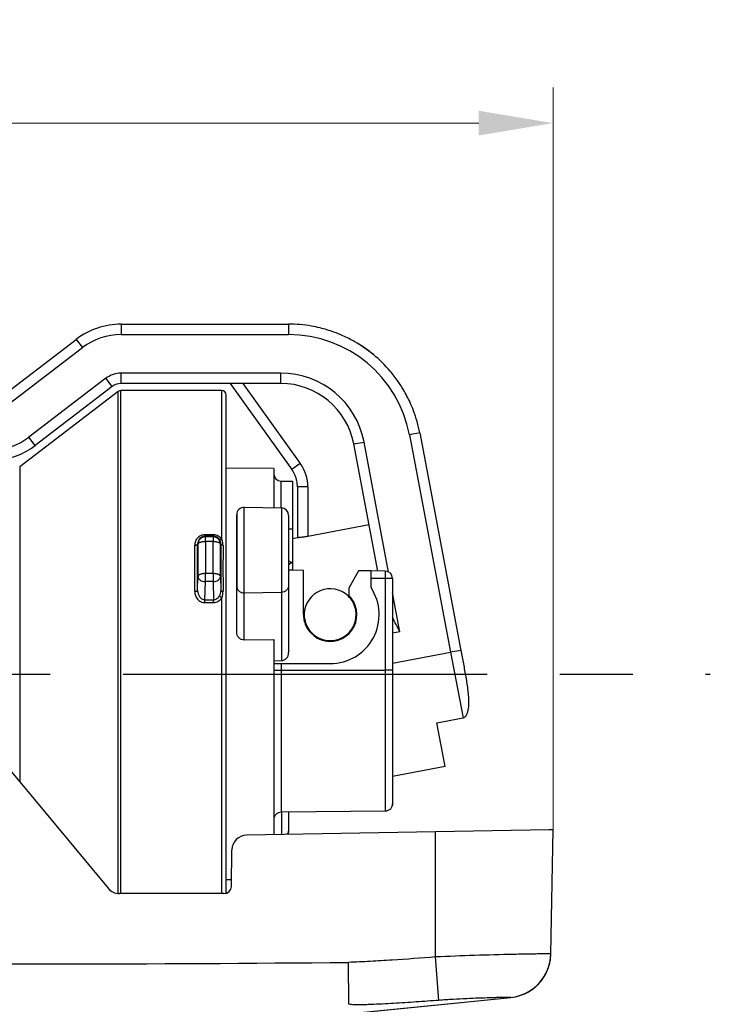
# Model space of a CAD drawing. Header units: millimetres. Extents: x 146 to 697, y 409 to 764.
# Tile 30 of 162: x 296 to 343, y 698 to 764. Entities that reach past the tile are written whole.
import ezdxf

# ---------------------------------------------------------------- set-up
doc = ezdxf.new("R2010")
doc.units = ezdxf.units.MM
doc.header["$LTSCALE"] = 65.395
doc.header["$PDMODE"] = 3
doc.header["$PDSIZE"] = 2.5
doc.linetypes.add('CENTER', pattern=[0.6, 0.375, -0.075, 0.075, -0.075])
doc.layers.get('0').update_dxf_attribs({"linetype": 'CONTINUOUS'})
doc.layers.get('Defpoints').update_dxf_attribs({"linetype": 'CONTINUOUS'})
for name, color, linetype in [('9_820_353_new_view_1_BL44', 7, 'CONTINUOUS'), ('SP223_000_00_new_view_1_BL7', 7, 'CONTINUOUS'), ('SP223_003_00_new_view_1_BL2', 7, 'CONTINUOUS'), ('SP223_010_00_new_view_1_BL10', 7, 'CONTINUOUS'), ('SP223_017_00_new_view_1_BL6', 7, 'CONTINUOUS')]:
    doc.layers.add(name, color=color, linetype=linetype)
doc.layers.add('BEM', color=7, linetype='CONTINUOUS', lineweight=35)
doc.styles.get("Standard").update_dxf_attribs({"font": 'txt', "width": 0.8})
doc.styles.add('TECE Standard', font='arial.ttf', dxfattribs={"width": 0.9})
doc.dimstyles.get("Standard").update_dxf_attribs({"dimtxt": 3.5, "dimasz": 3.5, "dimexe": 1, "dimexo": 0, "dimtad": 1, "dimtxsty": 'Standard', "dimcen": 0.09, "dimadec": 0, "dimazin": 0, "dimtol": 1, "dimtp": 0.01, "dimtm": 0.01, "dimtfac": 1, "dimtofl": 0, "dimtmove": 0, "dimatfit": 3, "dimfxl": 0, "dimtolj": 1, "dimarcsym": 0})

# ---------------------------------------------------------------- blocks, each defined once
blk = doc.blocks.new('TC-9820353_VA')
at = {"layer": '9_820_353_new_view_1_BL44', "color": 7, "linetype": 'CENTER'}
blk.add_line((-68.5, 0), (128.01, 0), dxfattribs=at)
at = {"layer": 'SP223_000_00_new_view_1_BL7', "color": 7, "linetype": 'Continuous'}
for p, q in [((88.119, 19.038), (81.481, 13.962)), ((95.1, 19.1), (88.302, 19.1)), ((95.4, 16.15), (95.4, 18.8)), ((95.4, 16.064), (95.4, 16.15)), ((95.4, 12.917), (95.4, 16.064)), ((95.4, 12.914), (95.4, 12.917)), ((95.4, 12.741), (95.4, 12.914)), ((95.4, 12.666), (95.4, 12.741)), ((95.4, 11.33), (95.4, 12.666)), ((95.4, 11.277), (95.4, 11.33)), ((95.4, 11.1), (95.4, 11.277)), ((95.4, 11.097), (95.4, 11.1)), ((95.4, 9.792), (95.4, 11.097)), ((95.4, -12.206), (95.4, 9.792)), ((95.4, -14.773), (95.4, -12.206))]:
    blk.add_line(p, q, dxfattribs=at)
at = {"layer": 'SP223_000_00_new_view_1_BL7', "color": 9, "linetype": 'Continuous'}
for p, q in [((88.119, -14.788), (88.119, 19.038)), ((88.302, -14.8), (88.302, 19.1)), ((95.1, 9.09), (95.1, 19.1)), ((81.481, 13.962), (81.481, -7.25)), ((93.964, 9.378), (93.964, 9.277)), ((94.536, 9.378), (93.964, 9.378)), ((94.536, 9.378), (94.536, 9.277)), ((93.491, 8.75), (93.47, 8.773)), ((93.491, 8.75), (93.491, 6.582)), ((93.991, 9.246), (93.964, 9.277)), ((94.536, 9.277), (93.964, 9.277)), ((93.991, 8.934), (93.991, 9.246)), ((94.509, 9.246), (93.991, 9.246)), ((93.991, 8.934), (93.991, 6.766)), ((94.509, 8.934), (93.991, 8.934)), ((94.536, 9.277), (94.509, 9.246)), ((94.509, 9.246), (94.509, 8.934)), ((94.509, 6.766), (94.509, 8.934)), ((95.031, 8.774), (95.009, 8.75)), ((95.009, 6.582), (95.009, 8.75)), ((93.991, 6.225), (93.991, 6.766)), ((94.509, 6.766), (93.991, 6.766)), ((94.509, 6.766), (94.509, 6.225)), ((93.47, 5.628), (93.491, 6.582)), ((93.964, 5.004), (93.991, 6.225)), ((94.509, 6.225), (93.991, 6.225)), ((94.509, 6.225), (94.536, 5.004)), ((95.009, 6.582), (95.031, 5.614)), ((93.964, 4.812), (93.964, 5.004)), ((93.964, 5.004), (94.536, 5.004)), ((93.964, 4.812), (94.536, 4.812)), ((94.536, 4.812), (94.536, 5.004)), ((95.1, -14.8), (95.1, 5.13))]:
    blk.add_line(p, q, dxfattribs=at)
at = {"layer": 'SP223_000_00_new_view_1_BL7', "color": 7, "linetype": 'Continuous'}
for centre, start, end in [((88.302, 18.8), 90, 127.40536), ((95.1, 18.8), 0, 90)]:
    blk.add_arc(centre, 0.3, start, end, dxfattribs=at)
at = {"layer": 'SP223_000_00_new_view_1_BL7', "color": 9, "linetype": 'Continuous'}
for centre, radius, start, end in [((-818.648, 7.127), 911.919, 359.902211, 0.097789), ((-837.645, 7.201), 931.116, 359.903224, 0.096776), ((94.525, 8.777), 0.505, 359.66734, 35.1877), ((1054.669, 7.194), 959.64, 179.905676, 180.094324), ((1662.656, 7.123), 1567.478, 179.942831, 180.057169)]:
    blk.add_arc(centre, radius, start, end, dxfattribs=at)
for points, knots in [([(93.964, 9.378), (93.915, 9.378), (93.819, 9.368), (93.682, 9.324), (93.559, 9.255), (93.423, 9.136), (93.302, 8.945), (93.27, 8.77), (93.27, 8.684)], [0, 0, 0, 0, 0.133433, 0.265188, 0.394137, 0.519932, 0.762519, 1, 1, 1, 1]), ([(95.1, 9.09), (95.069, 9.133), (94.997, 9.213), (94.862, 9.305), (94.705, 9.365), (94.593, 9.378), (94.536, 9.378)], [0, 0, 0, 0, 0.240362, 0.487634, 0.741665, 1, 1, 1, 1]), ([(93.27, 8.684), (93.295, 8.684), (93.332, 8.687), (93.379, 8.698), (93.409, 8.709), (93.434, 8.722), (93.453, 8.737), (93.466, 8.754), (93.47, 8.767), (93.47, 8.773)], [0, 0, 0, 0, 0.324056, 0.474392, 0.611371, 0.732139, 0.83552, 0.922992, 1, 1, 1, 1]), ([(93.964, 9.277), (93.927, 9.277), (93.854, 9.268), (93.753, 9.233), (93.665, 9.18), (93.57, 9.091), (93.49, 8.955), (93.469, 8.833), (93.47, 8.773)], [0, 0, 0, 0, 0.140715, 0.27769, 0.408854, 0.534169, 0.770883, 1, 1, 1, 1]), ([(93.991, 9.246), (93.927, 9.246), (93.796, 9.221), (93.63, 9.11), (93.519, 8.945), (93.492, 8.815), (93.491, 8.75)], [0, 0, 0, 0, 0.249993, 0.500004, 0.750012, 1, 1, 1, 1]), ([(93.491, 8.75), (93.492, 8.762), (93.501, 8.79), (93.533, 8.825), (93.581, 8.856), (93.644, 8.883), (93.719, 8.905), (93.804, 8.921), (93.896, 8.932), (93.959, 8.934), (93.991, 8.934)], [0, 0, 0, 0, 0.066908, 0.147463, 0.247677, 0.368546, 0.508218, 0.663168, 0.828829, 1, 1, 1, 1]), ([(95.009, 8.75), (95.008, 8.815), (94.981, 8.945), (94.87, 9.11), (94.704, 9.221), (94.573, 9.246), (94.509, 9.246)], [0, 0, 0, 0, 0.249988, 0.499997, 0.750007, 1, 1, 1, 1]), ([(94.509, 8.934), (94.541, 8.934), (94.604, 8.932), (94.696, 8.921), (94.781, 8.905), (94.856, 8.883), (94.919, 8.856), (94.967, 8.825), (94.999, 8.79), (95.008, 8.762), (95.009, 8.75)], [0, 0, 0, 0, 0.171171, 0.336832, 0.491782, 0.631454, 0.752323, 0.852537, 0.933092, 1, 1, 1, 1]), ([(94.938, 9.068), (94.917, 9.098), (94.867, 9.154), (94.773, 9.221), (94.66, 9.266), (94.578, 9.277), (94.536, 9.277)], [0, 0, 0, 0, 0.232572, 0.476908, 0.734035, 1, 1, 1, 1]), ([(95.1, 9.09), (95.083, 9.081), (95.058, 9.069), (95.023, 9.058), (94.988, 9.05), (94.951, 9.051), (94.938, 9.068)], [0, 0, 0, 0, 0.340959, 0.493173, 0.629686, 1, 1, 1, 1]), ([(95.178, 8.687), (95.159, 8.69), (95.122, 8.697), (95.081, 8.713), (95.055, 8.73), (95.042, 8.744), (95.033, 8.758), (95.031, 8.769), (95.031, 8.774)], [0, 0, 0, 0, 0.327248, 0.607384, 0.725365, 0.828227, 0.918158, 1, 1, 1, 1]), ([(95.178, 8.687), (95.178, 8.721), (95.172, 8.859), (95.141, 8.995), (95.1, 9.09)], [0, 0, 0, 0, 0.249052, 1, 1, 1, 1]), ([(93.991, 6.766), (93.959, 6.766), (93.896, 6.764), (93.804, 6.754), (93.719, 6.737), (93.644, 6.715), (93.581, 6.688), (93.533, 6.657), (93.501, 6.622), (93.492, 6.594), (93.491, 6.582)], [0, 0, 0, 0, 0.171171, 0.336832, 0.491782, 0.631454, 0.752323, 0.852537, 0.933092, 1, 1, 1, 1]), ([(95.009, 6.582), (95.008, 6.594), (94.999, 6.622), (94.967, 6.657), (94.919, 6.688), (94.856, 6.715), (94.781, 6.737), (94.696, 6.754), (94.604, 6.764), (94.541, 6.766), (94.509, 6.766)], [0, 0, 0, 0, 0.066908, 0.147463, 0.247677, 0.368546, 0.508218, 0.663168, 0.828829, 1, 1, 1, 1]), ([(93.491, 6.582), (93.492, 6.559), (93.499, 6.511), (93.529, 6.444), (93.576, 6.382), (93.662, 6.309), (93.803, 6.244), (93.927, 6.226), (93.991, 6.225)], [0, 0, 0, 0, 0.10325, 0.210601, 0.324742, 0.446993, 0.713715, 1, 1, 1, 1]), ([(94.509, 6.225), (94.573, 6.226), (94.697, 6.244), (94.838, 6.309), (94.924, 6.382), (94.971, 6.444), (95.001, 6.511), (95.008, 6.559), (95.009, 6.582)], [0, 0, 0, 0, 0.286285, 0.553007, 0.675258, 0.789399, 0.89675, 1, 1, 1, 1]), ([(93.27, 5.571), (93.295, 5.571), (93.342, 5.573), (93.398, 5.583), (93.434, 5.595), (93.455, 5.606), (93.469, 5.619), (93.47, 5.628)], [0, 0, 0, 0, 0.350733, 0.654137, 0.775958, 0.873698, 1, 1, 1, 1]), ([(93.27, 5.571), (93.27, 5.478), (93.302, 5.29), (93.421, 5.082), (93.558, 4.95), (93.681, 4.873), (93.818, 4.823), (93.915, 4.812), (93.964, 4.812)], [0, 0, 0, 0, 0.244835, 0.492489, 0.618217, 0.74485, 0.872217, 1, 1, 1, 1]), ([(93.47, 5.628), (93.469, 5.555), (93.49, 5.408), (93.568, 5.24), (93.663, 5.127), (93.751, 5.059), (93.853, 5.014), (93.927, 5.004), (93.964, 5.004)], [0, 0, 0, 0, 0.248798, 0.498124, 0.623446, 0.748894, 0.874426, 1, 1, 1, 1]), ([(94.938, 5.265), (94.953, 5.292), (94.981, 5.346), (95.02, 5.462), (95.031, 5.553), (95.031, 5.614)], [0, 0, 0, 0, 0.251357, 0.500916, 1, 1, 1, 1]), ([(95.178, 5.559), (95.159, 5.561), (95.131, 5.564), (95.095, 5.572), (95.074, 5.579), (95.056, 5.586), (95.04, 5.596), (95.031, 5.607), (95.031, 5.614)], [0, 0, 0, 0, 0.358804, 0.516677, 0.6556, 0.773213, 0.868529, 1, 1, 1, 1]), ([(95.1, 5.13), (95.127, 5.198), (95.167, 5.34), (95.178, 5.486), (95.178, 5.559)], [0, 0, 0, 0, 0.500954, 1, 1, 1, 1]), ([(94.536, 5.004), (94.578, 5.004), (94.662, 5.017), (94.776, 5.075), (94.869, 5.16), (94.918, 5.229), (94.938, 5.265)], [0, 0, 0, 0, 0.250193, 0.500326, 0.750301, 1, 1, 1, 1]), ([(94.536, 4.812), (94.593, 4.812), (94.706, 4.828), (94.864, 4.894), (94.998, 4.997), (95.07, 5.084), (95.1, 5.13)], [0, 0, 0, 0, 0.252263, 0.503443, 0.752792, 1, 1, 1, 1]), ([(95.1, 5.13), (95.082, 5.141), (95.048, 5.163), (95.001, 5.198), (94.965, 5.232), (94.945, 5.254), (94.938, 5.265)], [0, 0, 0, 0, 0.297336, 0.579689, 0.820866, 1, 1, 1, 1])]:
    blk.add_open_spline(points, degree=3, knots=knots, dxfattribs=at)
at = {"layer": 'SP223_003_00_new_view_1_BL2', "color": 7, "linetype": 'Continuous'}
for p, q in [((98.6, 13.846), (95.4, 13.874)), ((98.6, 13.846), (98.6, 13.496)), ((98.6, 13.496), (98.6, 13.354)), ((98.6, 13.354), (98.6, 11.198)), ((99.096, 12.996), (99.85, 12.989)), ((99.85, 12.989), (99.85, 11.511)), ((99.85, 11.511), (99.85, 9.762)), ((96.1, 10.63), (96.1, 10.732)), ((96.1, 10.731), (96.1, 5.932)), ((96.1, 5.932), (96.1, 10.63)), ((96.609, 11.232), (99.109, 11.189)), ((99.6, 10.689), (99.6, 10.588)), ((99.6, 10.687), (99.6, 5.972)), ((99.6, 10.588), (99.6, 5.972)), ((99.85, 9.762), (99.85, 7.508)), ((99.85, 7.508), (99.85, 7.424)), ((99.85, 7.424), (99.85, 6.989)), ((99.85, 6.989), (99.6, 6.991)), ((100.6, 6.983), (99.85, 6.989)), ((100.6, 4), (100.6, 6.983)), ((104.317, 6.95), (103.65, 5.795)), ((105.15, 6.943), (104.317, 6.95)), ((105.15, 5.824), (105.15, 6.943)), ((106.104, 6.935), (105.15, 6.943)), ((99.6, 5.972), (99.6, 1.441)), ((106.6, 6.435), (106.6, 0.254)), ((96.1, 2.801), (96.1, 5.932)), ((103.65, 5.795), (103.65, 5.295)), ((96.609, 2.298), (98.6, 2.326)), ((98.6, 2.326), (98.6, 1.438)), ((98.6, 1.438), (98.6, 0.892)), ((98.6, 0.892), (99.109, 0.902)), ((98.6, 0.892), (98.6, 0.7)), ((98.6, 0.7), (98.6, 0.33)), ((98.6, 0.7), (102.4, 0.7)), ((98.6, 0.33), (98.6, 0.254)), ((98.6, 0.254), (98.6, -1.438)), ((106.6, 0.254), (106.6, -1.708)), ((98.6, -1.438), (98.6, -1.673)), ((98.6, -1.673), (98.6, -1.708)), ((98.6, -1.708), (98.6, -3.385)), ((106.6, -1.708), (106.6, -3.893)), ((98.6, -3.385), (98.6, -3.81)), ((98.6, -3.81), (98.6, -7.308)), ((106.6, -3.893), (106.6, -3.97)), ((106.6, -3.97), (106.6, -8.372)), ((98.6, -7.308), (98.6, -9.814)), ((106.6, -8.372), (106.6, -8.743)), ((106.104, -9.245), (99.096, -9.312)), ((98.6, -9.814), (98.6, -10.828)), ((99.6, -9.307), (99.6, -10.511)), ((99.6, -10.511), (99.6, -10.689)), ((99.6, -10.511), (99.6, -10.687)), ((99.6, -10.687), (99.6, -10.587)), ((95.748, -13.871), (95.4, -13.874))]:
    blk.add_line(p, q, dxfattribs=at)
at = {"layer": 'SP223_003_00_new_view_1_BL2', "color": 9, "linetype": 'Continuous'}
for p, q in [((99.096, 11.189), (99.096, 12.996)), ((96.609, 5.468), (96.609, 11.232)), ((99.109, 11.189), (99.109, 5.508)), ((99.85, 9.762), (99.6, 9.763)), ((99.85, 7.508), (99.775, 7.508)), ((106.104, 6.435), (105.15, 6.443)), ((106.6, 6.435), (106.104, 6.435)), ((106.104, 6.435), (106.104, 0.254)), ((96.609, 5.468), (99.109, 5.508)), ((96.609, 2.298), (96.609, 5.468)), ((99.109, 5.508), (99.109, 0.902)), ((99.096, 0.698), (99.096, 0.254)), ((98.6, 0.254), (99.096, 0.254)), ((99.096, 0.254), (99.096, -9.312)), ((99.096, 0.254), (106.104, 0.254)), ((106.6, 0.254), (106.104, 0.254)), ((106.104, 0.254), (106.104, -9.245)), ((99.109, -9.312), (99.109, -10.819))]:
    blk.add_line(p, q, dxfattribs=at)
at = {"layer": 'SP223_003_00_new_view_1_BL2', "color": 7, "linetype": 'Continuous'}
for centre, radius, start, end in [((99.1, 13.496), 0.5, 180, 269.5), ((96.6, 10.733), 0.5, 89, 180), ((99.1, 10.689), 0.5, 0, 89), ((106.1, 6.435), 0.5, 0, 89.5), ((102.4, 4), 3.3, 270, 33.55731), ((102.4, 4), 1.8, 10.70004, 46.01704), ((102.4, 4), 1.8, 180, 190.63888), ((102.4, 4), 1.8, 222.37819, 10.70004), ((102.4, 4), 1.8, 190.63888, 194.12606), ((102.4, 4), 1.8, 194.12606, 222.37819), ((106.094, -8.743), 0.506, 345.32684, 359.96594), ((99.1, -10.689), 0.5, 345.75128, 0)]:
    blk.add_arc(centre, radius, start, end, dxfattribs=at)
at = {"layer": 'SP223_003_00_new_view_1_BL2', "color": 9, "linetype": 'Continuous'}
for centre, radius, start, end in [((151.711, -44.487), 73.491, 134.96721, 135.16334), ((99.038, 6.773), 1.04, 42.07706, 44.9396), ((99.018, 6.754), 1.068, 38.85872, 42.12752)]:
    blk.add_arc(centre, radius, start, end, dxfattribs=at)
at = {"layer": 'SP223_003_00_new_view_1_BL2', "color": 7, "linetype": 'Continuous'}
blk.add_ellipse((99.1, 1.441), major_axis=(0, 0.539), ratio=0.927184, start_param=-3.124139, end_param=-1.570796, dxfattribs=at)
at = {"layer": 'SP223_003_00_new_view_1_BL2', "color": 9, "linetype": 'Continuous'}
for points in [[(99.775, 7.508), (99.722, 7.554), (99.663, 7.594), (99.601, 7.627)], [(99.6, -10.511), (99.6, -10.559), (99.592, -10.607), (99.576, -10.652)], [(99.576, -10.652), (99.555, -10.713), (99.52, -10.77), (99.476, -10.816)]]:
    blk.add_open_spline(points, degree=3, dxfattribs=at)
for points, knots in [([(106.104, 6.935), (106.105, 6.935), (106.104, 6.929), (106.106, 6.924), (106.105, 6.911), (106.106, 6.895), (106.106, 6.874), (106.106, 6.838), (106.106, 6.784), (106.106, 6.709), (106.106, 6.623), (106.105, 6.531), (106.105, 6.467), (106.104, 6.435)], [0, 0, 0, 0, 0.004908, 0.019335, 0.043169, 0.076242, 0.118209, 0.168641, 0.293021, 0.444493, 0.617323, 0.805099, 1, 1, 1, 1]), ([(99.6, 5.972), (99.6, 5.912), (99.574, 5.79), (99.464, 5.637), (99.301, 5.535), (99.173, 5.51), (99.109, 5.508)], [0, 0, 0, 0, 0.241331, 0.487746, 0.741308, 1, 1, 1, 1]), ([(96.1, 5.932), (96.1, 5.87), (96.127, 5.745), (96.243, 5.59), (96.412, 5.489), (96.543, 5.467), (96.609, 5.468)], [0, 0, 0, 0, 0.24116, 0.487595, 0.741314, 1, 1, 1, 1])]:
    blk.add_open_spline(points, degree=3, knots=knots, dxfattribs=at)
at = {"layer": 'SP223_003_00_new_view_1_BL2', "color": 7, "linetype": 'Continuous'}
for points, knots in [([(96.609, 2.298), (96.542, 2.297), (96.408, 2.322), (96.239, 2.435), (96.126, 2.603), (96.1, 2.735), (96.1, 2.801)], [0, 0, 0, 0, 0.251993, 0.503042, 0.752392, 1, 1, 1, 1]), ([(106.6, -8.743), (106.6, -8.808), (106.574, -8.939), (106.465, -9.105), (106.3, -9.218), (106.169, -9.245), (106.104, -9.245)], [0, 0, 0, 0, 0.25003, 0.500025, 0.750007, 1, 1, 1, 1]), ([(99.096, -9.312), (99.031, -9.312), (98.9, -9.34), (98.736, -9.452), (98.626, -9.618), (98.6, -9.749), (98.6, -9.814)], [0, 0, 0, 0, 0.249996, 0.49998, 0.749975, 1, 1, 1, 1])]:
    blk.add_open_spline(points, degree=3, knots=knots, dxfattribs=at)
at = {"layer": 'SP223_010_00_new_view_1_BL10', "color": 7, "linetype": 'Continuous'}
for p, q in [((80.936, -6.592), (87.432, -14.438)), ((117.161, -10.504), (109.5, -10.638)), ((117.413, -10.5), (117.161, -10.504)), ((117.267, -18.858), (117.413, -10.5)), ((117.267, -18.858), (117.413, -10.5)), ((109.5, -10.638), (96.766, -10.86)), ((95.74, -14.309), (95.783, -11.843)), ((95.24, -14.8), (88.202, -14.8)), ((89.414, -24.309), (114.566, -21.793))]:
    blk.add_line(p, q, dxfattribs=at)
at = {"layer": 'SP223_010_00_new_view_1_BL10', "color": 9, "linetype": 'Continuous'}
for p, q in [((109.5, -19.067), (109.5, -10.638)), ((109.729, -21.989), (109.5, -19.067)), ((116.259, -18.867), (116.009, -18.871)), ((103.661, -22.256), (103.634, -19.428)), ((89.282, -24.309), (114.564, -21.792)), ((114.564, -21.792), (114.563, -21.791))]:
    blk.add_line(p, q, dxfattribs=at)
at = {"layer": 'SP223_010_00_new_view_1_BL10', "color": 7, "linetype": 'Continuous'}
blk.add_lwpolyline([(114.566, -21.793), (114.566, -21.793), (114.566, -21.793), (114.565, -21.793), (114.565, -21.793), (114.565, -21.793), (114.564, -21.792)], dxfattribs=at)
for centre, radius, start, end in [((96.783, -11.86), 1, 91, 179), ((88.202, -13.8), 1, 219.62329, 270), ((95.24, -14.3), 0.5, 270, 359), ((114.267, -18.807), 3, 275.68152, 359), ((114.267, -18.808), 3, 336.87828, 346.79912), ((114.267, -18.808), 3, 346.79912, 348.30436), ((114.267, -18.808), 3, 317.30131, 331.97094), ((114.267, -18.808), 3, 331.97094, 336.87828), ((114.267, -18.808), 3, 302.53749, 314.69418), ((114.267, -18.808), 3, 314.69418, 317.30131), ((114.267, -18.808), 3, 275.71059, 287.75407), ((114.267, -18.808), 3, 287.75407, 296.91023), ((114.267, -18.808), 3, 296.91023, 302.53749)]:
    blk.add_arc(centre, radius, start, end, dxfattribs=at)
at = {"layer": 'SP223_010_00_new_view_1_BL10', "color": 9, "linetype": 'Continuous'}
blk.add_arc((83.874, 1925.153), 1944.682, 269.417577, 270.582189, dxfattribs=at)
for points, knots in [([(109.5, -19.067), (108.523, -19.142), (107.058, -19.25), (105.347, -19.357), (104.368, -19.405), (103.879, -19.426), (103.634, -19.428)], [0, 0, 0, 0, 0.500002, 0.750003, 0.875003, 1, 1, 1, 1]), ([(116.009, -18.871), (115.595, -18.878), (113.425, -18.92), (111.255, -18.984), (109.5, -19.067)], [0, 0, 0, 0, 0.190715, 1, 1, 1, 1]), ([(114.563, -21.791), (114.922, -21.756), (115.636, -21.551), (116.522, -20.885), (117.114, -19.948), (117.261, -19.22), (117.267, -18.858)], [0, 0, 0, 0, 0.250017, 0.500002, 0.749985, 1, 1, 1, 1]), ([(117.267, -18.858), (117.267, -18.857), (117.258, -18.859), (117.249, -18.856), (117.227, -18.857), (117.185, -18.856), (117.111, -18.857), (117, -18.857), (116.858, -18.859), (116.607, -18.862), (116.404, -18.865), (116.259, -18.867)], [0, 0, 0, 0, 0.004079, 0.016143, 0.036173, 0.064125, 0.143616, 0.254281, 0.395787, 0.567769, 1, 1, 1, 1]), ([(114.563, -21.791), (114.561, -21.79), (114.551, -21.791), (114.534, -21.789), (114.504, -21.79), (114.442, -21.79), (114.337, -21.792), (114.179, -21.794), (113.979, -21.799), (113.739, -21.804), (113.46, -21.812), (113.019, -21.825), (112.394, -21.846), (111.57, -21.879), (110.669, -21.925), (110.047, -21.966), (109.729, -21.989)], [0, 0, 0, 0, 0.001461, 0.005269, 0.011402, 0.019838, 0.043554, 0.076313, 0.117862, 0.167706, 0.22542, 0.290609, 0.441025, 0.613487, 0.802203, 1, 1, 1, 1]), ([(109.729, -21.989), (109.22, -22.027), (108.456, -22.082), (107.437, -22.15), (106.673, -22.198), (105.909, -22.24), (105.273, -22.269), (104.765, -22.285), (104.386, -22.292), (104.074, -22.291), (103.832, -22.28), (103.716, -22.269), (103.661, -22.256)], [0, 0, 0, 0, 0.252049, 0.378042, 0.503991, 0.62986, 0.755555, 0.818251, 0.880696, 0.942442, 0.972471, 1, 1, 1, 1])]:
    blk.add_open_spline(points, degree=3, knots=knots, dxfattribs=at)
at = {"layer": 'SP223_017_00_new_view_1_BL6', "color": 7, "linetype": 'Continuous'}
for p, q in [((88.321, 23.575), (99.588, 23.575)), ((80.098, 18.581), (85.283, 22.546)), ((87.713, 19.369), (82.528, 15.403)), ((99.079, 19.575), (88.321, 19.575)), ((95.65, 19.575), (99.818, 13.774)), ((108.431, 16.246), (111.2, 1.592)), ((105.61, 6.939), (103.992, 15.503)), ((100.194, 12.607), (100.194, 9.18)), ((105.021, 10.054), (100.894, 9.275)), ((100.194, 9.181), (99.85, 9.115)), ((111.2, 1.592), (111.416, 0.45)), ((109.579, -3.294), (111.348, -2.96)), ((110.136, -6.242), (109.579, -3.294)), ((110.136, -6.242), (106.6, -6.91))]:
    blk.add_line(p, q, dxfattribs=at)
at = {"layer": 'SP223_017_00_new_view_1_BL6', "color": 9, "linetype": 'Continuous'}
for p, q in [((88.321, 23.575), (88.321, 22.875)), ((99.588, 23.575), (99.588, 22.875)), ((88.321, 22.875), (99.588, 22.875)), ((80.523, 18.025), (85.709, 21.99)), ((85.283, 22.546), (85.709, 21.99)), ((87.288, 19.925), (82.103, 15.959)), ((87.713, 19.369), (87.288, 19.925)), ((99.079, 20.275), (88.321, 20.275)), ((88.321, 19.575), (88.321, 20.275)), ((99.079, 19.575), (99.079, 20.275)), ((96.512, 19.575), (100.387, 14.183)), ((82.528, 15.403), (82.103, 15.959)), ((108.431, 16.246), (107.743, 16.116)), ((107.743, 16.116), (110.512, 1.462)), ((103.992, 15.503), (104.68, 15.633)), ((106.336, 6.869), (104.68, 15.633)), ((100.387, 14.183), (99.818, 13.774)), ((100.894, 12.607), (100.194, 12.607)), ((100.894, 12.607), (100.894, 9.275)), ((107.095, 2.852), (106.6, 5.471)), ((107.095, 2.852), (106.6, 2.758)), ((106.6, 0.723), (110.512, 1.462)), ((111.2, 1.592), (110.512, 1.462)), ((110.512, 1.462), (111.348, -2.96))]:
    blk.add_line(p, q, dxfattribs=at)
at = {"layer": 'SP223_017_00_new_view_1_BL6', "color": 7, "linetype": 'Continuous'}
for centre, radius, start, end in [((88.321, 18.575), 5, 90, 127.41), ((88.321, 18.575), 5, 90, 127.41), ((88.321, 18.575), 5, 90, 127.41), ((99.588, 14.575), 9, 80.0875, 90), ((99.588, 14.575), 9, 80.0875, 90), ((99.588, 14.575), 9, 80.0875, 90), ((99.588, 14.575), 9, 80.0875, 90), ((99.588, 14.575), 9, 76.31253, 80.0875), ((99.588, 14.575), 9, 76.31253, 80.0875), ((99.588, 14.575), 9, 76.31252, 80.0875), ((99.588, 14.575), 9, 76.31252, 80.0875), ((99.588, 14.575), 9, 70.175, 76.31253), ((99.588, 14.575), 9, 70.175, 76.31253), ((99.588, 14.575), 9, 70.175, 76.31252), ((99.588, 14.575), 9, 70.175, 76.31252), ((99.588, 14.575), 9, 65.92478, 70.175), ((99.588, 14.575), 9, 65.92478, 70.175), ((99.588, 14.575), 9, 65.92478, 70.175), ((99.588, 14.575), 9, 65.92478, 70.175), ((99.588, 14.575), 9, 60.2625, 65.92478), ((99.588, 14.575), 9, 60.2625, 65.92478), ((99.588, 14.575), 9, 60.2625, 65.92478), ((99.588, 14.575), 9, 60.2625, 65.92478), ((99.588, 14.575), 9, 50.51894, 60.2625), ((99.588, 14.575), 9, 50.35, 60.2625), ((99.588, 14.575), 9, 50.51894, 60.2625), ((99.588, 14.575), 9, 50.35, 60.2625), ((99.588, 14.575), 9, 50.35, 50.51894), ((99.588, 14.575), 9, 50.35, 50.51894), ((99.588, 14.575), 9, 40.4375, 50.35), ((99.588, 14.575), 9, 40.4375, 50.35), ((99.588, 14.575), 9, 40.4375, 50.35), ((99.588, 14.575), 9, 40.4375, 50.35), ((99.588, 14.575), 9, 34.80197, 40.4375), ((99.588, 14.575), 9, 34.80197, 40.4375), ((99.588, 14.575), 9, 34.80197, 40.4375), ((99.588, 14.575), 9, 34.80197, 40.4375), ((88.321, 18.575), 1, 90, 127.41), ((99.079, 14.575), 5, 10.7, 90), ((99.588, 14.575), 9, 30.525, 34.80197), ((99.588, 14.575), 9, 30.525, 34.80197), ((99.588, 14.575), 9, 30.525, 34.80197), ((99.588, 14.575), 9, 30.525, 34.80197), ((99.588, 14.575), 9, 24.41966, 30.525), ((99.588, 14.575), 9, 24.41966, 30.525), ((99.588, 14.575), 9, 24.41963, 30.525), ((99.588, 14.575), 9, 24.41963, 30.525), ((99.588, 14.575), 9, 20.6125, 24.41966), ((99.588, 14.575), 9, 20.6125, 24.41966), ((99.588, 14.575), 9, 20.6125, 24.41963), ((99.588, 14.575), 9, 20.6125, 24.41963), ((99.588, 14.575), 9, 10.7, 20.6125), ((99.588, 14.575), 9, 10.7, 20.6125), ((99.588, 14.575), 9, 10.7, 20.6125), ((99.588, 14.575), 9, 10.7, 20.6125), ((79.491, 19.375), 5, 272.46615, 307.41), ((98.194, 12.607), 2, 23.8, 35.7), ((98.194, 12.607), 2, 17.85163, 23.8), ((98.194, 12.607), 2, 11.9, 17.85163), ((98.194, 12.607), 2, 0, 11.9), ((102.4, 4), 1.75, 46.7, 178.7), ((102.4, 4), 1.75, 46.17447, 46.7), ((102.4, 4), 1.75, 10.7, 46.17447), ((102.4, 4), 1.75, 178.7, 179.8539), ((102.4, 4), 1.75, 179.8539, 190.7), ((102.4, 4), 1.75, 226.7, 10.7), ((102.4, 4), 1.75, 190.7, 222.43487), ((102.4, 4), 1.75, 222.43487, 226.7)]:
    blk.add_arc(centre, radius, start, end, dxfattribs=at)
at = {"layer": 'SP223_017_00_new_view_1_BL6', "color": 9, "linetype": 'Continuous'}
for centre, radius, start, end in [((88.321, 18.575), 4.3, 90, 127.41), ((99.588, 14.575), 8.3, 10.7, 90), ((88.321, 18.575), 1.7, 90, 127.41), ((99.079, 14.575), 5.7, 10.7, 90), ((79.491, 19.375), 4.3, 272.46613, 307.41), ((98.194, 12.607), 2.7, 0, 35.7)]:
    blk.add_arc(centre, radius, start, end, dxfattribs=at)
at = {"layer": 'SP223_017_00_new_view_1_BL6', "color": 7, "linetype": 'Continuous'}
for points, knots in [([(100.894, 9.275), (100.806, 9.258), (100.677, 9.236), (100.512, 9.213), (100.407, 9.2), (100.331, 9.191), (100.28, 9.187), (100.25, 9.184), (100.227, 9.182), (100.209, 9.18), (100.202, 9.182), (100.194, 9.179), (100.194, 9.18)], [0, 0, 0, 0, 0.381501, 0.554328, 0.706082, 0.830863, 0.881488, 0.923619, 0.956816, 0.980719, 0.995155, 1, 1, 1, 1]), ([(111.416, 0.45), (111.472, 0.155), (111.58, -0.434), (111.688, -1.172), (111.728, -1.763), (111.723, -2.131), (111.688, -2.421), (111.635, -2.635), (111.548, -2.839), (111.422, -2.946), (111.348, -2.96)], [0, 0, 0, 0, 0.253384, 0.504246, 0.628502, 0.751919, 0.81341, 0.874895, 0.936746, 1, 1, 1, 1])]:
    blk.add_open_spline(points, degree=3, knots=knots, dxfattribs=at)
blk.add_open_spline([(107.095, 2.852), (106.927, 3.172), (106.759, 3.492), (106.597, 3.816)], degree=3, dxfattribs=at)
blk = doc.blocks.new('*D10')
at = {"layer": 'BEM', "color": 0, "lineweight": 13, "transparency": 16777216}
for p, q in [((194, 727.471), (194, 759.521)), ((332.413, 709.5), (332.413, 759.521)), ((199, 757.121), (327.413, 757.121))]:
    blk.add_line(p, q, dxfattribs=at)
at = {"layer": 'BEM', "color": 0, "transparency": 16777216}
for points in [[(199, 757.954), (199, 756.288), (194, 757.121)], [(327.413, 757.954), (327.413, 756.288), (332.413, 757.121)]]:
    blk.add_solid(points, dxfattribs=at)
at = {"layer": 'Defpoints', "color": 0, "transparency": 16777216}
for p in [(332.413, 757.121), (194, 727.471), (332.413, 709.5)]:
    blk.add_point(p, dxfattribs=at)
at = {"layer": 'BEM', "color": 0, "transparency": 16777216, "insert": (263.206, 760.876), "char_height": 5, "attachment_point": 5, "style": 'TECE Standard'}
blk.add_mtext('\\A1;138', dxfattribs=at)

msp = doc.modelspace()

# ---------------------------------------------------------------- block references
msp.add_blockref('TC-9820353_VA', (215, 720))

# ---------------------------------------------------------------- dimensions: what is measured, and where the dimension line sits
at = {"layer": 'BEM'}
dim = msp.add_linear_dim(base=(332.413, 757.121), p1=(194, 727.471), p2=(332.413, 709.5), dimstyle='Standard', override={"dimscale": 2, "dimtxt": 2.5, "dimasz": 2.5, "dimexe": 1.2, "dimexo": 0, "dimgap": 0.6, "dimdec": 0, "dimzin": 0, "dimtxsty": 'TECE Standard', "dimcen": 1.5, "dimazin": 2, "dimtol": 0, "dimtdec": 0, "dimtofl": 1, "dimtzin": 0, "dimlwd": 13, "dimlwe": 13}, dxfattribs=at)
dim.commit()
dim.dimension.update_dxf_attribs({"geometry": '*D10', "text_midpoint": (263.206, 760.876)})

doc.saveas('drawing.dxf')
